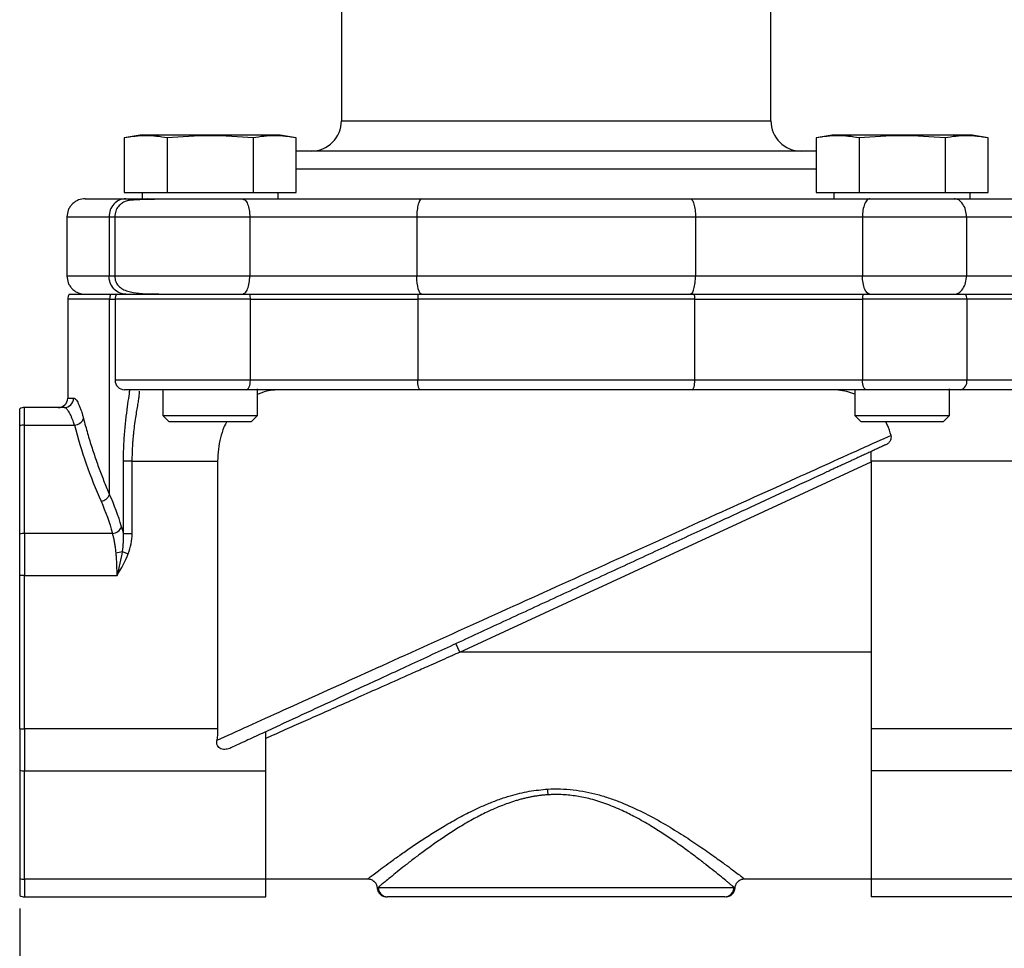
# Model space of a CAD drawing. Header units: inches. Extents: x 0 to 22, y 0 to 17.
# Tile 2 of 13: x 2.9 to 6.2, y 6.1 to 9.2. Entities that reach past the tile are written whole.
import ezdxf

# ---------------------------------------------------------------- set-up
doc = ezdxf.new("R2010")
doc.units = ezdxf.units.IN
doc.header["$LTSCALE"] = 2
doc.header["$MEASUREMENT"] = 0
doc.linetypes.add('SLD-Solid', pattern=[0])
doc.layers.add('DIMENSIONS', color=140, linetype='SLD-Solid', lineweight=25)
doc.styles.add('SLDTEXTSTYLE0', font='TXT', dxfattribs={"width": 0.75})
doc.dimstyles.new('SLDDIMSTYLE0', dxfattribs={"dimtxt": 0.25, "dimasz": 0.3, "dimexe": 0, "dimexo": 0.0625, "dimgap": 0.0625, "dimtad": 0, "dimtih": 1, "dimtoh": 1, "dimrnd": 1e-09, "dimzin": 4, "dimdsep": 46, "dimtxsty": 'SLDTEXTSTYLE0', "dimsah": 1, "dimcen": 0.09, "dimadec": 0, "dimazin": 1, "dimtfac": 1, "dimtofl": 0, "dimtmove": 0, "dimatfit": 3, "dimfxl": 0, "dimfrac": 2, "dimtolj": 1, "dimtzin": 12, "dimarcsym": 0})
doc.dimstyles.new('SLDDIMSTYLE2', dxfattribs={"dimtxt": 0.25, "dimasz": 0.3, "dimexe": 0, "dimexo": 0.0625, "dimgap": 0.0625, "dimtad": 0, "dimtih": 1, "dimtoh": 1, "dimrnd": 1e-09, "dimzin": 12, "dimdsep": 46, "dimtxsty": 'SLDTEXTSTYLE0', "dimsah": 1, "dimcen": 0.09, "dimadec": 0, "dimazin": 3, "dimtfac": 1, "dimtofl": 0, "dimtmove": 0, "dimatfit": 3, "dimfxl": 0, "dimfrac": 2, "dimtolj": 1, "dimtzin": 12, "dimarcsym": 0})

# ---------------------------------------------------------------- blocks, each defined once
blk = doc.blocks.new('_D')
at = {"layer": 'DIMENSIONS'}
for p, q in [((4.9659, 11.0656), (8.0642, 11.0656)), ((7.8142, 11.0656), (7.8142, 9.1177)), ((7.3985, 8.6662), (7.3224, 8.6662)), ((7.3224, 8.6662), (7.3224, 8.2693)), ((8.2298, 8.6662), (8.306, 8.6662)), ((8.306, 8.6662), (8.306, 8.2693)), ((7.3224, 8.2693), (7.3985, 8.2693)), ((8.306, 8.2693), (8.2298, 8.2693)), ((7.8142, 6.2706), (7.8142, 8.2185)), ((6.635, 6.2706), (8.0642, 6.2706))]:
    blk.add_line(p, q, dxfattribs=at)
for points in [[(7.8142, 11.0656), (7.7542, 10.7656), (7.8742, 10.7656)], [(7.8142, 6.2706), (7.8742, 6.5706), (7.7542, 6.5706)]]:
    blk.add_solid(points, dxfattribs=at)
at = {"layer": 'DIMENSIONS', "char_height": 0.25, "attachment_point": 1, "style": 'SLDTEXTSTYLE0'}
for s, insert in [('4.80', (7.4909, 9.0392)), ('121.8', (7.3985, 8.5916))]:
    blk.add_mtext(s, dxfattribs=dict(at, insert=insert))
blk = doc.blocks.new('_D_2')
at = {"layer": 'DIMENSIONS'}
for p, q in [((2.929, 6.2314), (2.929, 5.2331)), ((6.551, 6.2314), (6.551, 5.2331)), ((2.929, 5.4831), (4.1213, 5.4831)), ((4.4167, 5.4812), (4.3406, 5.4812)), ((4.3406, 5.4812), (4.3406, 5.0843)), ((5.0633, 5.4812), (5.1394, 5.4812)), ((5.1394, 5.4812), (5.1394, 5.0843)), ((6.551, 5.4831), (5.3587, 5.4831)), ((4.3406, 5.0843), (4.4167, 5.0843)), ((5.1394, 5.0843), (5.0633, 5.0843))]:
    blk.add_line(p, q, dxfattribs=at)
for points in [[(2.929, 5.4831), (3.229, 5.4231), (3.229, 5.5431)], [(6.551, 5.4831), (6.251, 5.5431), (6.251, 5.4231)]]:
    blk.add_solid(points, dxfattribs=at)
at = {"layer": 'DIMENSIONS', "char_height": 0.25, "attachment_point": 1, "style": 'SLDTEXTSTYLE0'}
for s, insert in [('3.62', (4.4167, 5.8542)), ('92.0', (4.4167, 5.4066))]:
    blk.add_mtext(s, dxfattribs=dict(at, insert=insert))

msp = doc.modelspace()

# ---------------------------------------------------------------- linework, layer by layer
for p, q in [((3.9905, 9.3796), (3.9905, 8.8306)), ((5.4075, 8.8306), (5.4075, 9.3796)), ((3.9905, 8.8306), (5.4075, 8.8306)), ((3.3263, 8.7836), (3.274, 8.7744)), ((3.274, 8.7744), (3.274, 8.5936)), ((3.7888, 8.7836), (3.3263, 8.7836)), ((3.4158, 8.7744), (3.4158, 8.5936)), ((3.6992, 8.7744), (3.6992, 8.5936)), ((3.841, 8.7744), (3.7888, 8.7836)), ((3.841, 8.5936), (3.841, 8.7744)), ((5.6093, 8.7836), (5.557, 8.7744)), ((5.557, 8.7744), (5.557, 8.5936)), ((6.0718, 8.7836), (5.6093, 8.7836)), ((5.6988, 8.7744), (5.6988, 8.5936)), ((5.9822, 8.7744), (5.9822, 8.5936)), ((6.124, 8.7744), (6.0718, 8.7836)), ((6.124, 8.5936), (6.124, 8.7744)), ((5.557, 8.6706), (3.841, 8.6706)), ((3.274, 8.5936), (3.4158, 8.5936)), ((3.3328, 8.5936), (3.3328, 8.5736)), ((3.4158, 8.5936), (3.6992, 8.5936)), ((3.6992, 8.5936), (3.841, 8.5936)), ((3.7823, 8.5736), (3.7823, 8.5936)), ((5.557, 8.5936), (5.6988, 8.5936)), ((5.6158, 8.5936), (5.6158, 8.5736)), ((5.6988, 8.5936), (5.9822, 8.5936)), ((5.9822, 8.5936), (6.124, 8.5936)), ((6.0653, 8.5736), (6.0653, 8.5936)), ((3.3328, 8.5736), (3.5575, 8.5736)), ((3.6635, 8.5736), (3.6679, 8.5715)), ((6.0123, 8.5736), (6.391, 8.5736)), ((3.085, 8.5136), (3.085, 8.3186)), ((3.2238, 8.5136), (3.2238, 8.3186)), ((3.2238, 8.5136), (3.2447, 8.5136)), ((3.2425, 8.5136), (3.2425, 8.3186)), ((3.6883, 8.5136), (3.6883, 8.3186)), ((3.6883, 8.5136), (4.2392, 8.5136)), ((4.2392, 8.5136), (4.2392, 8.3186)), ((5.1588, 8.5136), (5.1588, 8.3186)), ((5.1588, 8.5136), (5.7097, 8.5136)), ((5.7097, 8.5136), (5.7097, 8.3186)), ((6.0528, 8.5136), (6.0528, 8.3186)), ((6.0528, 8.5136), (6.4314, 8.5136)), ((3.2434, 8.3186), (3.2238, 8.3186)), ((4.2392, 8.3186), (3.6883, 8.3186)), ((5.7097, 8.3186), (5.1588, 8.3186)), ((6.4314, 8.3186), (6.0528, 8.3186)), ((3.092, 8.2586), (3.2298, 8.2586)), ((3.2298, 8.2586), (3.248, 8.2586)), ((3.248, 8.2586), (3.6883, 8.2586)), ((3.4013, 8.2596), (3.4013, 8.2586)), ((3.6883, 8.2586), (4.2435, 8.2586)), ((4.2435, 8.2586), (5.1554, 8.2586)), ((4.2563, 8.2586), (4.2481, 8.2586)), ((5.1507, 8.2586), (5.1417, 8.2586)), ((5.1554, 8.2586), (5.7115, 8.2586)), ((5.7115, 8.2586), (6.0511, 8.2586)), ((6.0511, 8.2586), (6.4287, 8.2586)), ((3.0875, 8.2426), (3.0875, 7.9156)), ((3.2257, 8.2426), (3.0875, 8.2426)), ((3.2257, 7.5972), (3.2257, 8.2426)), ((3.2257, 8.2426), (3.2435, 8.2426)), ((3.2435, 8.2426), (3.2435, 7.9746)), ((3.6902, 8.2426), (3.2435, 8.2426)), ((3.6902, 7.9746), (3.6902, 8.2426)), ((3.6902, 8.2426), (4.2422, 8.2426)), ((5.1566, 8.2426), (4.2422, 8.2426)), ((4.2422, 8.2426), (4.2422, 7.9746)), ((5.1566, 7.9746), (5.1566, 8.2426)), ((5.1566, 8.2426), (5.7096, 8.2426)), ((5.7096, 8.2426), (5.7096, 7.9746)), ((6.0541, 8.2426), (5.7096, 8.2426)), ((6.0541, 8.2426), (6.0541, 7.9746)), ((6.4317, 8.2426), (6.0541, 8.2426)), ((3.6902, 7.9746), (3.2435, 7.9746)), ((4.2422, 7.9746), (3.6902, 7.9746)), ((5.1566, 7.9746), (4.2422, 7.9746)), ((5.7096, 7.9746), (5.1566, 7.9746)), ((6.0541, 7.9746), (5.7096, 7.9746)), ((6.4317, 7.9746), (6.0541, 7.9746)), ((3.4013, 7.9436), (3.4013, 7.8586)), ((3.7138, 7.8586), (3.7138, 7.9461)), ((5.6843, 7.9436), (5.6843, 7.8586)), ((5.9968, 7.8586), (5.9968, 7.9461)), ((6.4108, 7.9436), (6.0331, 7.9436)), ((3.0875, 7.9156), (3.1067, 7.9156)), ((2.929, 7.8238), (2.929, 7.8802)), ((2.945, 7.8269), (2.945, 7.8846)), ((3.0761, 7.8846), (2.945, 7.8846)), ((3.4013, 7.8586), (3.4213, 7.8386)), ((3.4013, 7.8586), (3.5575, 7.8586)), ((3.4213, 7.8386), (3.5575, 7.8386)), ((3.5575, 7.8586), (3.7138, 7.8586)), ((3.5575, 7.8386), (3.6938, 7.8386)), ((3.6938, 7.8386), (3.7138, 7.8586)), ((5.6843, 7.8586), (5.7043, 7.8386)), ((5.6843, 7.8586), (5.8405, 7.8586)), ((5.7043, 7.8386), (5.8405, 7.8386)), ((5.8405, 7.8586), (5.9968, 7.8586)), ((5.8405, 7.8386), (5.9768, 7.8386)), ((5.9768, 7.8386), (5.9968, 7.8586)), ((2.929, 7.4664), (2.929, 7.8238)), ((2.945, 7.8269), (3.1095, 7.8269)), ((2.945, 7.4696), (2.945, 7.8269)), ((5.739, 7.7076), (5.739, 7.74)), ((3.2703, 7.7076), (3.2703, 7.4691)), ((3.3004, 7.7076), (3.2703, 7.7076)), ((3.3004, 7.7076), (3.582, 7.7076)), ((3.3004, 7.4691), (3.3004, 7.7076)), ((3.582, 7.7076), (3.582, 6.8249)), ((4.3816, 7.0776), (5.739, 7.7058)), ((6.4542, 7.7076), (5.739, 7.7076)), ((5.739, 7.7076), (5.739, 6.8249)), ((2.929, 7.3303), (2.929, 7.4664)), ((2.945, 7.4696), (2.945, 7.3303)), ((3.2351, 7.4696), (2.945, 7.4696)), ((3.2703, 7.4691), (3.3004, 7.4691)), ((3.2671, 7.41), (3.2872, 7.4024)), ((2.929, 6.8249), (2.929, 7.3303)), ((2.945, 7.3303), (2.929, 7.3303)), ((2.945, 7.3303), (3.2503, 7.3303)), ((2.945, 6.8249), (2.945, 7.3303)), ((4.3816, 7.0776), (4.3686, 7.1057)), ((5.739, 7.0776), (4.3816, 7.0776)), ((2.929, 6.8249), (2.945, 6.8249)), ((2.929, 6.8249), (2.929, 6.6888)), ((3.582, 6.8249), (2.945, 6.8249)), ((2.945, 6.8249), (2.945, 6.6856)), ((6.535, 6.8249), (5.739, 6.8249)), ((5.739, 6.8249), (5.739, 6.6856)), ((3.741, 6.6856), (3.741, 6.8153)), ((2.929, 6.6888), (2.929, 6.3314)), ((2.945, 6.6856), (3.741, 6.6856)), ((2.945, 6.3283), (2.945, 6.6856)), ((3.741, 6.3283), (3.741, 6.6856)), ((6.535, 6.6856), (5.739, 6.6856)), ((5.739, 6.6856), (5.739, 6.3283)), ((2.929, 6.3314), (2.929, 6.275)), ((3.741, 6.3283), (2.945, 6.3283)), ((2.945, 6.3283), (2.945, 6.2706)), ((3.741, 6.3296), (4.0784, 6.3296)), ((3.741, 6.2706), (3.741, 6.3283)), ((5.3197, 6.3296), (5.739, 6.3296)), ((6.535, 6.3283), (5.739, 6.3283)), ((5.739, 6.3283), (5.739, 6.2706)), ((2.945, 6.2706), (3.741, 6.2706)), ((4.1121, 6.3016), (5.2859, 6.3016)), ((6.535, 6.2706), (5.739, 6.2706))]:
    msp.add_line(p, q)
at = {"flags": 128}
for points in [[(3.6772, 7.9436), (3.6797, 7.9442), (3.6822, 7.946), (3.6844, 7.9488), (3.6864, 7.9527), (3.688, 7.9574), (3.6892, 7.9627), (3.6899, 7.9686), (3.6902, 7.9746)], [(4.251, 7.9436), (4.2493, 7.9442), (4.2476, 7.946), (4.2461, 7.9488), (4.2448, 7.9527), (4.2437, 7.9574), (4.2429, 7.9627), (4.2424, 7.9686), (4.2422, 7.9746)], [(5.1478, 7.9436), (5.1495, 7.9442), (5.1512, 7.946), (5.1527, 7.9488), (5.1541, 7.9527), (5.1551, 7.9574), (5.156, 7.9627), (5.1565, 7.9686), (5.1566, 7.9746)], [(5.7226, 7.9436), (5.7201, 7.9442), (5.7176, 7.946), (5.7154, 7.9488), (5.7134, 7.9527), (5.7118, 7.9574), (5.7106, 7.9627), (5.7099, 7.9686), (5.7096, 7.9746)]]:
    msp.add_lwpolyline(points, dxfattribs=at)
for centre, radius, start, end in [((3.8905, 8.8306), 0.1, 270, 0), ((5.5075, 8.8306), 0.1, 180, 270), ((3.1185, 8.2426), 0.031, 148.927, 180), ((3.2589, 8.2427), 0.0332, 151.3465, 180.1319), ((3.2745, 8.2426), 0.031, 148.927, 180), ((3.6237, 8.243), 0.0665, 359.6686, 13.5877), ((4.3389, 8.243), 0.0967, 170.7343, 180.2539), ((5.0601, 8.243), 0.0965, 359.7459, 9.2821), ((5.776, 8.243), 0.0664, 166.3897, 180.3317), ((6.0113, 8.2429), 0.0428, 359.6603, 21.5893), ((3.2745, 7.9746), 0.031, 180, 270), ((6.0269, 7.9704), 0.0275, 283.1493, 8.83), ((3.0565, 7.9156), 0.031, 270, 360), ((3.0759, 7.9154), 0.0308, 270.3451, 0.341), ((2.945, 7.8536), 0.031, 90, 121.073), ((3.1074, 7.8613), 0.0345, 273.5254, 338.7848), ((2.9448, 7.7858), 0.0411, 89.6752, 112.5679), ((3.1902, 7.6139), 0.0392, 280.5438, 334.8955), ((3.2326, 7.5043), 0.0348, 274.1283, 338.3837), ((2.9448, 7.4285), 0.0411, 89.6752, 112.5679), ((3.2428, 7.4743), 0.0687, 273.483, 290.7231), ((2.9448, 6.7267), 0.0411, 247.4321, 270.3248), ((4.0977, 6.5742), 0.576, 3.2815, 5.1491), ((2.9448, 6.3694), 0.0411, 247.4321, 270.3248), ((2.945, 6.3016), 0.031, 238.927, 270), ((4.143, 6.3015), 0.0309, 179.8265, 269.8254), ((5.255, 6.3015), 0.0309, 270.1746, 0.1735)]:
    msp.add_arc(centre, radius, start, end)
for points in [[(3.4158, 8.7744), (3.3921, 8.7786), (3.3449, 8.7836), (3.2977, 8.7786), (3.274, 8.7744)], [(3.841, 8.7744), (3.8174, 8.7786), (3.7701, 8.7836), (3.7229, 8.7786), (3.6992, 8.7744)], [(5.6988, 8.7744), (5.6751, 8.7786), (5.6279, 8.7836), (5.5807, 8.7786), (5.557, 8.7744)], [(6.124, 8.7744), (6.1004, 8.7786), (6.0531, 8.7836), (6.0059, 8.7786), (5.9822, 8.7744)], [(4.2563, 8.2586), (4.2469, 8.2586), (4.2392, 8.2855), (4.2392, 8.3186)], [(3.1095, 7.8269), (3.1319, 7.7408), (3.1613, 7.6566), (3.1974, 7.5753)], [(3.1974, 7.5753), (3.2125, 7.5411), (3.2252, 7.5057), (3.2351, 7.4696)], [(3.265, 7.4915), (3.2547, 7.5276), (3.2415, 7.563), (3.2257, 7.5972)], [(3.265, 7.4915), (3.267, 7.4844), (3.2688, 7.477), (3.2703, 7.4691)], [(3.2703, 7.4691), (3.2716, 7.4508), (3.2702, 7.4313), (3.2671, 7.41)], [(3.2872, 7.4024), (3.2953, 7.4239), (3.3004, 7.4462), (3.3004, 7.4691)], [(3.2671, 7.41), (3.2634, 7.3848), (3.2573, 7.3578), (3.2503, 7.3303)], [(3.2503, 7.3303), (3.2644, 7.3534), (3.2777, 7.377), (3.2872, 7.4024)], [(3.582, 6.8249), (3.582, 6.8118), (3.5811, 6.7989), (3.5793, 6.7862)], [(4.1121, 6.3016), (4.1097, 6.3006), (4.1085, 6.3001), (4.1085, 6.3001)], [(4.1394, 6.2706), (4.1394, 6.2706), (4.1406, 6.2706), (4.1429, 6.2706)], [(5.2895, 6.3001), (5.2895, 6.3001), (5.2883, 6.3006), (5.2859, 6.3016)]]:
    msp.add_open_spline(points, degree=3)
for points, knots in [([(3.6992, 8.7744), (3.6521, 8.7785), (3.6049, 8.7811), (3.5102, 8.7811), (3.4629, 8.7785), (3.4158, 8.7744)], [0, 0, 0, 0, 0.5, 0.5, 1, 1, 1, 1]), ([(5.9822, 8.7744), (5.9351, 8.7785), (5.8879, 8.7811), (5.7932, 8.7811), (5.7459, 8.7785), (5.6988, 8.7744)], [0, 0, 0, 0, 0.5, 0.5, 1, 1, 1, 1]), ([(4.699, 8.7306), (4.6624, 8.7306), (4.5892, 8.7306), (4.4782, 8.7306), (4.3669, 8.7306), (4.2551, 8.7306), (4.1461, 8.7306), (4.0404, 8.7306), (3.9416, 8.7306), (3.8748, 8.7306), (3.8441, 8.7306), (3.841, 8.7306)], [0, 0, 0, 0, 0.1147645, 0.2295399, 0.3511897, 0.472861, 0.5995815, 0.7263236, 0.8557404, 0.9851794, 1, 1, 1, 1]), ([(5.557, 8.7306), (5.5539, 8.7306), (5.5232, 8.7306), (5.4564, 8.7306), (5.3685, 8.7306), (5.287, 8.7306), (5.2152, 8.7306), (5.1302, 8.7306), (5.0311, 8.7306), (4.9199, 8.7306), (4.8088, 8.7306), (4.7356, 8.7306), (4.699, 8.7306)], [0, 0, 0, 0, 0.01482, 0.144229, 0.27366, 0.358217, 0.442591, 0.527167, 0.64881, 0.770474, 0.885231, 1, 1, 1, 1]), ([(3.145, 8.5736), (3.1375, 8.5728), (3.1259, 8.5716), (3.1119, 8.5641), (3.1023, 8.5563), (3.0945, 8.5467), (3.087, 8.5328), (3.0858, 8.5211), (3.085, 8.5136)], [0, 0, 0, 0, 0.239468, 0.368363, 0.499991, 0.63162, 0.760519, 1, 1, 1, 1]), ([(3.145, 8.5736), (3.145, 8.5736), (3.1451, 8.5736), (3.1457, 8.5736), (3.1467, 8.5736), (3.1481, 8.5736), (3.1499, 8.5736), (3.1521, 8.5736), (3.1547, 8.5736), (3.1577, 8.5736), (3.1611, 8.5736), (3.1649, 8.5736), (3.1691, 8.5736), (3.1737, 8.5736), (3.1801, 8.5736), (3.1888, 8.5736), (3.2004, 8.5736), (3.2134, 8.5736), (3.2277, 8.5736), (3.2433, 8.5736), (3.2602, 8.5736), (3.2725, 8.5736), (3.2787, 8.5736)], [0, 0, 0, 0, 0.038559, 0.077064, 0.115525, 0.153952, 0.192355, 0.230743, 0.269128, 0.307518, 0.345924, 0.384355, 0.422823, 0.461335, 0.499904, 0.571276, 0.642565, 0.713836, 0.785151, 0.856575, 0.92817, 1, 1, 1, 1]), ([(3.2787, 8.5736), (3.2715, 8.5736), (3.2643, 8.572), (3.251, 8.566), (3.245, 8.5616), (3.2348, 8.5505), (3.2307, 8.5438), (3.2252, 8.5293), (3.2238, 8.5215), (3.2238, 8.5136)], [0, 0, 0, 0, 0.25, 0.25, 0.5, 0.5, 0.75, 0.75, 1, 1, 1, 1]), ([(3.668, 8.5726), (3.6582, 8.5726), (3.6389, 8.5726), (3.5997, 8.5726), (3.5518, 8.5725), (3.4977, 8.5724), (3.4496, 8.5722), (3.4085, 8.5719), (3.3744, 8.5716), (3.3471, 8.5711), (3.3238, 8.5705), (3.3048, 8.5694), (3.2907, 8.5683), (3.2785, 8.5655), (3.2655, 8.5589), (3.254, 8.5485), (3.2445, 8.5332), (3.2432, 8.5202), (3.2425, 8.5136)], [0, 0, 0, 0, 0.055408, 0.108992, 0.210397, 0.304785, 0.391799, 0.472294, 0.545273, 0.61173, 0.670878, 0.738687, 0.794223, 0.841931, 0.878288, 0.916776, 0.957758, 1, 1, 1, 1]), ([(3.2787, 8.5736), (3.2912, 8.5736), (3.3165, 8.5736), (3.3394, 8.5736), (3.3512, 8.5736), (3.3503, 8.5736), (3.35, 8.5736)], [0, 0, 0, 0, 0.283667, 0.569903, 0.858233, 1, 1, 1, 1]), ([(3.6635, 8.5736), (3.6693, 8.5736), (3.6807, 8.5736), (3.6981, 8.5736), (3.7156, 8.5736), (3.7333, 8.5736), (3.7511, 8.5736), (3.769, 8.5736), (3.7871, 8.5736), (3.8239, 8.5736), (3.88, 8.5736), (3.9561, 8.5736), (4.0327, 8.5736), (4.0937, 8.5736), (4.1389, 8.5736), (4.1686, 8.5736), (4.1981, 8.5736), (4.2274, 8.5736), (4.2467, 8.5736), (4.2563, 8.5736)], [0, 0, 0, 0, 0.031052, 0.06206, 0.093037, 0.124001, 0.154965, 0.185946, 0.216959, 0.248018, 0.373994, 0.500004, 0.625979, 0.751989, 0.801649, 0.851217, 0.900756, 0.95033, 1, 1, 1, 1]), ([(3.6679, 8.5715), (3.6697, 8.5709), (3.6746, 8.5692), (3.6815, 8.5569), (3.6872, 8.5372), (3.6879, 8.5215), (3.6883, 8.5136)], [0, 0, 0, 0, 0.151166, 0.434111, 0.717055, 1, 1, 1, 1]), ([(4.2563, 8.5736), (4.2543, 8.5736), (4.2522, 8.5723), (4.248, 8.5665), (4.2459, 8.5619), (4.2426, 8.5502), (4.2413, 8.5431), (4.2396, 8.5283), (4.2393, 8.5207), (4.2392, 8.5136)], [0, 0, 0, 0, 0.25, 0.25, 0.5, 0.5, 0.75, 0.75, 1, 1, 1, 1]), ([(4.2563, 8.5736), (4.2646, 8.5736), (4.2811, 8.5736), (4.306, 8.5736), (4.331, 8.5736), (4.356, 8.5736), (4.381, 8.5736), (4.4061, 8.5736), (4.4671, 8.5736), (4.5648, 8.5736), (4.6922, 8.5736), (4.8119, 8.5736), (4.901, 8.5736), (4.9673, 8.5736), (5.0112, 8.5736), (5.0549, 8.5736), (5.0985, 8.5736), (5.1273, 8.5736), (5.1417, 8.5736)], [0, 0, 0, 0, 0.028789, 0.057508, 0.086165, 0.114767, 0.143323, 0.171839, 0.200325, 0.350479, 0.500802, 0.625661, 0.750544, 0.800213, 0.849952, 0.899802, 0.949804, 1, 1, 1, 1]), ([(5.1417, 8.5736), (5.144, 8.5736), (5.1462, 8.572), (5.1503, 8.566), (5.1522, 8.5616), (5.1554, 8.5505), (5.1566, 8.5438), (5.1583, 8.5293), (5.1588, 8.5215), (5.1588, 8.5136)], [0, 0, 0, 0, 0.25, 0.25, 0.5, 0.5, 0.75, 0.75, 1, 1, 1, 1]), ([(5.1417, 8.5736), (5.1478, 8.5736), (5.1598, 8.5736), (5.178, 8.5736), (5.1963, 8.5736), (5.2147, 8.5736), (5.2332, 8.5736), (5.2517, 8.5736), (5.2704, 8.5736), (5.3081, 8.5736), (5.3654, 8.5736), (5.4419, 8.5736), (5.518, 8.5736), (5.5778, 8.5736), (5.6218, 8.5736), (5.6505, 8.5736), (5.6789, 8.5736), (5.7069, 8.5736), (5.7253, 8.5736), (5.7345, 8.5736)], [0, 0, 0, 0, 0.031052, 0.06206, 0.093037, 0.124001, 0.154965, 0.185946, 0.216959, 0.248019, 0.373994, 0.500004, 0.625979, 0.751989, 0.801649, 0.851217, 0.900756, 0.950329, 1, 1, 1, 1]), ([(5.7345, 8.5736), (5.7316, 8.5736), (5.7284, 8.5723), (5.7223, 8.5665), (5.7194, 8.5619), (5.7146, 8.5502), (5.7127, 8.5431), (5.7103, 8.5283), (5.7097, 8.5207), (5.7097, 8.5136)], [0, 0, 0, 0, 0.25, 0.25, 0.5, 0.5, 0.75, 0.75, 1, 1, 1, 1]), ([(5.7345, 8.5736), (5.7378, 8.5736), (5.7443, 8.5736), (5.7543, 8.5736), (5.7644, 8.5736), (5.7746, 8.5736), (5.7848, 8.5736), (5.7952, 8.5736), (5.8143, 8.5736), (5.8427, 8.5736), (5.8799, 8.5736), (5.9162, 8.5736), (5.9452, 8.5736), (5.9672, 8.5736), (5.983, 8.5736), (5.9982, 8.5736), (6.0076, 8.5736), (6.0123, 8.5736)], [0, 0, 0, 0, 0.036152, 0.072039, 0.10772, 0.143255, 0.178705, 0.214132, 0.249597, 0.374387, 0.499249, 0.624121, 0.749065, 0.811556, 0.873985, 0.936689, 1, 1, 1, 1]), ([(6.0528, 8.5136), (6.0527, 8.5207), (6.0519, 8.5283), (6.0479, 8.5431), (6.0448, 8.5502), (6.0369, 8.5619), (6.0322, 8.5665), (6.0222, 8.5723), (6.0171, 8.5736), (6.0123, 8.5736)], [0, 0, 0, 0, 0.25, 0.25, 0.5, 0.5, 0.75, 0.75, 1, 1, 1, 1]), ([(3.085, 8.5136), (3.085, 8.5136), (3.0821, 8.5136), (3.0922, 8.5136), (3.117, 8.5136), (3.1601, 8.5136), (3.2026, 8.5136), (3.2238, 8.5136)], [0, 0, 0, 0, 0.000059, 0.24905, 0.499958, 0.749621, 1, 1, 1, 1]), ([(3.2427, 8.5136), (3.2431, 8.5136), (3.244, 8.5136), (3.2534, 8.5136), (3.2687, 8.5136), (3.2901, 8.5136), (3.3169, 8.5136), (3.3487, 8.5136), (3.3849, 8.5136), (3.4245, 8.5136), (3.467, 8.5136), (3.5113, 8.5136), (3.5565, 8.5136), (3.5943, 8.5136), (3.624, 8.5136), (3.646, 8.5136), (3.6676, 8.5136), (3.6814, 8.5136), (3.6883, 8.5136)], [0, 0, 0, 0, 0.067448, 0.138888, 0.210866, 0.282435, 0.354145, 0.426005, 0.497501, 0.569531, 0.640988, 0.712949, 0.784548, 0.856225, 0.892316, 0.928299, 0.96422, 1, 1, 1, 1]), ([(4.2392, 8.5136), (4.2484, 8.5136), (4.2579, 8.5136), (4.2766, 8.5136), (4.286, 8.5136), (4.3143, 8.5136), (4.3332, 8.5136), (4.3902, 8.5136), (4.4285, 8.5136), (4.5056, 8.5136), (4.5444, 8.5136), (4.6219, 8.5136), (4.6608, 8.5136), (4.7387, 8.5136), (4.7777, 8.5136), (4.8551, 8.5136), (4.8936, 8.5136), (5.0084, 8.5136), (5.0841, 8.5136), (5.1588, 8.5136)], [0, 0, 0, 0, 0.03125, 0.03125, 0.0625, 0.0625, 0.125, 0.125, 0.25, 0.25, 0.375, 0.375, 0.5, 0.5, 0.625, 0.625, 0.75, 0.75, 1, 1, 1, 1]), ([(5.7097, 8.5136), (5.7111, 8.5136), (5.7131, 8.5136), (5.7166, 8.5136), (5.7184, 8.5136), (5.7237, 8.5136), (5.7273, 8.5136), (5.738, 8.5136), (5.7453, 8.5136), (5.7673, 8.5136), (5.7822, 8.5136), (5.8126, 8.5136), (5.8281, 8.5136), (5.8587, 8.5136), (5.8739, 8.5136), (5.9041, 8.5136), (5.9193, 8.5136), (5.9486, 8.5136), (5.9628, 8.5136), (5.9903, 8.5136), (6.0037, 8.5136), (6.0229, 8.5136), (6.0292, 8.5136), (6.0383, 8.5136), (6.0412, 8.5136), (6.0457, 8.5136), (6.0471, 8.5136), (6.05, 8.5136), (6.0516, 8.5136), (6.0528, 8.5136)], [0, 0, 0, 0, 0.015625, 0.015625, 0.03125, 0.03125, 0.0625, 0.0625, 0.125, 0.125, 0.25, 0.25, 0.375, 0.375, 0.5, 0.5, 0.625, 0.625, 0.75, 0.75, 0.875, 0.875, 0.9375, 0.9375, 0.96875, 0.96875, 0.984375, 0.984375, 1, 1, 1, 1]), ([(3.2238, 8.3186), (3.2026, 8.3186), (3.1601, 8.3186), (3.117, 8.3186), (3.0922, 8.3186), (3.0821, 8.3186), (3.085, 8.3186), (3.085, 8.3186)], [0, 0, 0, 0, 0.250379, 0.500042, 0.75095, 0.999941, 1, 1, 1, 1]), ([(3.085, 8.3186), (3.0858, 8.3111), (3.087, 8.2994), (3.0945, 8.2855), (3.1023, 8.2759), (3.1119, 8.2681), (3.1259, 8.2606), (3.1375, 8.2594), (3.145, 8.2586)], [0, 0, 0, 0, 0.239481, 0.36838, 0.500009, 0.631637, 0.760532, 1, 1, 1, 1]), ([(3.2787, 8.2586), (3.2722, 8.2586), (3.2652, 8.2599), (3.2517, 8.2657), (3.2452, 8.2703), (3.2345, 8.282), (3.2303, 8.2891), (3.225, 8.3039), (3.2238, 8.3115), (3.2238, 8.3186)], [0, 0, 0, 0, 0.25, 0.25, 0.5, 0.5, 0.75, 0.75, 1, 1, 1, 1]), ([(3.2425, 8.3186), (3.2432, 8.3125), (3.2445, 8.3), (3.2546, 8.2853), (3.2686, 8.2745), (3.2905, 8.2658), (3.3227, 8.2608), (3.3579, 8.2597), (3.3807, 8.2596), (3.3884, 8.2596)], [0, 0, 0, 0, 0.102576, 0.211196, 0.323695, 0.439689, 0.665518, 0.887467, 1, 1, 1, 1]), ([(3.6883, 8.3186), (3.679, 8.3186), (3.6605, 8.3186), (3.6314, 8.3186), (3.5968, 8.3186), (3.5565, 8.3186), (3.5113, 8.3186), (3.467, 8.3186), (3.4245, 8.3186), (3.3849, 8.3186), (3.3487, 8.3186), (3.3169, 8.3186), (3.2901, 8.3186), (3.2687, 8.3186), (3.2534, 8.3186), (3.244, 8.3186), (3.2431, 8.3186), (3.2427, 8.3186)], [0, 0, 0, 0, 0.047756, 0.095659, 0.143755, 0.215433, 0.287034, 0.358997, 0.430456, 0.502487, 0.573985, 0.645846, 0.717558, 0.789129, 0.861109, 0.93255, 1, 1, 1, 1]), ([(3.6679, 8.2607), (3.6697, 8.2613), (3.6746, 8.263), (3.6815, 8.2753), (3.6872, 8.295), (3.6879, 8.3107), (3.6883, 8.3186)], [0, 0, 0, 0, 0.151176, 0.434118, 0.717059, 1, 1, 1, 1]), ([(5.1588, 8.3186), (5.0841, 8.3186), (5.0084, 8.3186), (4.8936, 8.3186), (4.8551, 8.3186), (4.7777, 8.3186), (4.7387, 8.3186), (4.6608, 8.3186), (4.6219, 8.3186), (4.5444, 8.3186), (4.5056, 8.3186), (4.4285, 8.3186), (4.3902, 8.3186), (4.3332, 8.3186), (4.3143, 8.3186), (4.286, 8.3186), (4.2766, 8.3186), (4.2579, 8.3186), (4.2484, 8.3186), (4.2392, 8.3186)], [0, 0, 0, 0, 0.25, 0.25, 0.375, 0.375, 0.5, 0.5, 0.625, 0.625, 0.75, 0.75, 0.875, 0.875, 0.9375, 0.9375, 0.96875, 0.96875, 1, 1, 1, 1]), ([(5.1417, 8.2586), (5.1437, 8.2586), (5.1459, 8.2599), (5.1501, 8.2657), (5.1521, 8.2703), (5.1554, 8.282), (5.1567, 8.2891), (5.1584, 8.3039), (5.1588, 8.3115), (5.1588, 8.3186)], [0, 0, 0, 0, 0.25, 0.25, 0.5, 0.5, 0.75, 0.75, 1, 1, 1, 1]), ([(6.0528, 8.3186), (6.0516, 8.3186), (6.05, 8.3186), (6.0471, 8.3186), (6.0457, 8.3186), (6.0412, 8.3186), (6.0383, 8.3186), (6.0292, 8.3186), (6.0229, 8.3186), (6.0037, 8.3186), (5.9904, 8.3186), (5.9628, 8.3186), (5.9486, 8.3186), (5.9193, 8.3186), (5.9041, 8.3186), (5.8739, 8.3186), (5.8587, 8.3186), (5.8282, 8.3186), (5.8126, 8.3186), (5.7822, 8.3186), (5.7673, 8.3186), (5.7453, 8.3186), (5.7381, 8.3186), (5.7273, 8.3186), (5.7237, 8.3186), (5.7184, 8.3186), (5.7166, 8.3186), (5.714, 8.3186), (5.713, 8.3186), (5.7113, 8.3186), (5.7105, 8.3186), (5.7097, 8.3186)], [0, 0, 0, 0, 0.015625, 0.015625, 0.03125, 0.03125, 0.0625, 0.0625, 0.125, 0.125, 0.25, 0.25, 0.375, 0.375, 0.5, 0.5, 0.625, 0.625, 0.75, 0.75, 0.875, 0.875, 0.9375, 0.9375, 0.96875, 0.96875, 0.984375, 0.984375, 0.992187, 0.992187, 1, 1, 1, 1]), ([(5.7346, 8.2586), (5.728, 8.2586), (5.7217, 8.2649), (5.7123, 8.2874), (5.7097, 8.3027), (5.7097, 8.3186)], [0, 0, 0, 0, 0.5, 0.5, 1, 1, 1, 1]), ([(6.0123, 8.2586), (6.0171, 8.2586), (6.0222, 8.2599), (6.0322, 8.2657), (6.0369, 8.2703), (6.0448, 8.282), (6.0479, 8.2891), (6.0519, 8.3039), (6.0527, 8.3115), (6.0528, 8.3186)], [0, 0, 0, 0, 0.25, 0.25, 0.5, 0.5, 0.75, 0.75, 1, 1, 1, 1]), ([(3.2914, 7.9436), (3.2909, 7.9392), (3.2895, 7.9269), (3.285, 7.8972), (3.2796, 7.8569), (3.2747, 7.8106), (3.271, 7.7602), (3.2706, 7.7252), (3.2703, 7.7076)], [0, 0, 0, 0, 0.100134, 0.278014, 0.456803, 0.636568, 0.817957, 1, 1, 1, 1]), ([(3.6772, 7.9436), (3.6649, 7.9436), (3.6402, 7.9436), (3.6003, 7.9436), (3.5592, 7.9436), (3.5174, 7.9436), (3.4766, 7.9436), (3.438, 7.9436), (3.4024, 7.9436), (3.3705, 7.9436), (3.3423, 7.9436), (3.3181, 7.9436), (3.2984, 7.9436), (3.2843, 7.9436), (3.2758, 7.9436), (3.2752, 7.9436), (3.2749, 7.9436)], [0, 0, 0, 0, 0.070365, 0.140782, 0.214159, 0.287642, 0.361017, 0.434502, 0.504839, 0.575284, 0.645623, 0.716066, 0.789444, 0.862926, 0.936301, 1, 1, 1, 1]), ([(3.3004, 7.7076), (3.3007, 7.7225), (3.301, 7.7427), (3.3025, 7.7675), (3.3037, 7.783), (3.3055, 7.8022), (3.3083, 7.8256), (3.3119, 7.8513), (3.3158, 7.8749), (3.3192, 7.8954), (3.322, 7.9125), (3.3242, 7.9288), (3.324, 7.9352), (3.3239, 7.939)], [0, 0, 0, 0, 0.137409, 0.185736, 0.235313, 0.28615, 0.375953, 0.476413, 0.571669, 0.66706, 0.763489, 0.857193, 1, 1, 1, 1]), ([(4.0191, 7.9436), (4.0132, 7.9436), (4.0014, 7.9436), (3.9838, 7.9436), (3.9662, 7.9436), (3.9486, 7.9436), (3.9311, 7.9436), (3.9136, 7.9436), (3.8962, 7.9436), (3.8788, 7.9436), (3.8614, 7.9436), (3.8383, 7.9436), (3.8097, 7.9436), (3.7758, 7.9436), (3.7424, 7.9436), (3.7095, 7.9436), (3.688, 7.9436), (3.6772, 7.9436)], [0, 0, 0, 0, 0.050125, 0.10016, 0.150129, 0.200055, 0.249961, 0.299871, 0.349808, 0.399795, 0.449856, 0.500014, 0.600169, 0.700058, 0.799868, 0.899787, 1, 1, 1, 1]), ([(3.7984, 7.9436), (3.7797, 7.9431), (3.75, 7.9423), (3.7235, 7.9318), (3.7138, 7.9279)], [0, 0, 0, 0, 0.632466, 1, 1, 1, 1]), ([(4.251, 7.9436), (4.2456, 7.9436), (4.2349, 7.9436), (4.2186, 7.9436), (4.2023, 7.9436), (4.1859, 7.9436), (4.1694, 7.9436), (4.1529, 7.9436), (4.1321, 7.9436), (4.1071, 7.9436), (4.0779, 7.9436), (4.0485, 7.9436), (4.0289, 7.9436), (4.0191, 7.9436)], [0, 0, 0, 0, 0.071471, 0.142879, 0.214252, 0.285622, 0.357018, 0.42847, 0.500009, 0.625036, 0.749936, 0.87487, 1, 1, 1, 1]), ([(5.1478, 7.9436), (5.1398, 7.9436), (5.1237, 7.9436), (5.0994, 7.9436), (5.0751, 7.9436), (5.0506, 7.9436), (5.0261, 7.9436), (5.0015, 7.9436), (4.9768, 7.9436), (4.952, 7.9436), (4.8978, 7.9436), (4.8137, 7.9436), (4.6994, 7.9436), (4.5852, 7.9436), (4.4944, 7.9436), (4.427, 7.9436), (4.3826, 7.9436), (4.3384, 7.9436), (4.2945, 7.9436), (4.2655, 7.9436), (4.251, 7.9436)], [0, 0, 0, 0, 0.027662, 0.055302, 0.082925, 0.11054, 0.138153, 0.165772, 0.193402, 0.221052, 0.248728, 0.37433, 0.500003, 0.625605, 0.751278, 0.801052, 0.85077, 0.900474, 0.950203, 1, 1, 1, 1]), ([(5.3801, 7.9436), (5.3745, 7.9436), (5.3633, 7.9436), (5.3465, 7.9436), (5.3297, 7.9436), (5.3129, 7.9436), (5.2962, 7.9436), (5.2794, 7.9436), (5.2586, 7.9436), (5.2337, 7.9436), (5.2048, 7.9436), (5.1762, 7.9436), (5.1573, 7.9436), (5.1478, 7.9436)], [0, 0, 0, 0, 0.071472, 0.142879, 0.214252, 0.285622, 0.357017, 0.428469, 0.500008, 0.625036, 0.749936, 0.874869, 1, 1, 1, 1]), ([(5.7226, 7.9436), (5.7172, 7.9436), (5.7065, 7.9436), (5.6902, 7.9436), (5.6738, 7.9436), (5.6572, 7.9436), (5.6406, 7.9436), (5.6238, 7.9436), (5.6069, 7.9436), (5.5899, 7.9436), (5.5727, 7.9436), (5.5497, 7.9436), (5.5208, 7.9436), (5.4859, 7.9436), (5.4508, 7.9436), (5.4155, 7.9436), (5.3919, 7.9436), (5.3801, 7.9436)], [0, 0, 0, 0, 0.050125, 0.100161, 0.15013, 0.200055, 0.249961, 0.299871, 0.349808, 0.399795, 0.449856, 0.500014, 0.600169, 0.700058, 0.799868, 0.899786, 1, 1, 1, 1]), ([(5.6843, 7.9287), (5.6758, 7.9319), (5.6493, 7.9419), (5.6197, 7.9429), (5.5996, 7.9436)], [0, 0, 0, 0, 0.318995, 1, 1, 1, 1]), ([(6.0331, 7.9436), (6.0306, 7.9436), (6.0255, 7.9436), (6.0177, 7.9436), (6.0096, 7.9436), (6.0013, 7.9436), (5.9928, 7.9436), (5.9841, 7.9436), (5.9752, 7.9436), (5.9565, 7.9436), (5.9269, 7.9436), (5.8853, 7.9436), (5.8428, 7.9436), (5.8076, 7.9436), (5.7803, 7.9436), (5.7606, 7.9436), (5.7413, 7.9436), (5.7288, 7.9436), (5.7226, 7.9436)], [0, 0, 0, 0, 0.030698, 0.061282, 0.091794, 0.122271, 0.152753, 0.183281, 0.213893, 0.244629, 0.372233, 0.500018, 0.627618, 0.755407, 0.816678, 0.877656, 0.938658, 1, 1, 1, 1]), ([(3.1067, 7.9156), (3.1072, 7.9156), (3.1081, 7.9155), (3.1095, 7.9149), (3.111, 7.9141), (3.1126, 7.9128), (3.1149, 7.9104), (3.1182, 7.9061), (3.1224, 7.8985), (3.1268, 7.8889), (3.1306, 7.8787), (3.134, 7.8686), (3.1368, 7.8592), (3.1386, 7.8523), (3.1395, 7.8488)], [0, 0, 0, 0, 0.049892, 0.099718, 0.149557, 0.199486, 0.249584, 0.374518, 0.49978, 0.624163, 0.748741, 0.832562, 0.916199, 1, 1, 1, 1]), ([(3.1095, 7.8269), (3.1089, 7.8289), (3.1074, 7.8337), (3.1047, 7.8415), (3.1013, 7.8507), (3.097, 7.8607), (3.0925, 7.8691), (3.0884, 7.8755), (3.0849, 7.8797), (3.0817, 7.8826), (3.0787, 7.8843), (3.0769, 7.8845), (3.0761, 7.8846)], [0, 0, 0, 0, 0.054992, 0.132515, 0.232563, 0.35513, 0.500208, 0.608365, 0.712415, 0.812365, 0.908224, 1, 1, 1, 1]), ([(3.1395, 7.8488), (3.1417, 7.8405), (3.146, 7.8239), (3.1529, 7.7992), (3.1601, 7.775), (3.1676, 7.7513), (3.1752, 7.728), (3.1832, 7.7051), (3.1913, 7.6827), (3.1996, 7.6607), (3.2081, 7.6391), (3.2168, 7.618), (3.2227, 7.6041), (3.2257, 7.5972)], [0, 0, 0, 0, 0.098442, 0.195375, 0.290801, 0.38472, 0.477132, 0.568038, 0.657439, 0.745334, 0.831726, 0.916614, 1, 1, 1, 1]), ([(3.6125, 7.8386), (3.6092, 7.8325), (3.6006, 7.8163), (3.591, 7.7852), (3.5834, 7.7473), (3.5825, 7.7208), (3.582, 7.7076)], [0, 0, 0, 0, 0.16945, 0.447146, 0.724636, 1, 1, 1, 1]), ([(5.8043, 7.7929), (5.8006, 7.8046), (5.7955, 7.8211), (5.7877, 7.8347), (5.7855, 7.8386)], [0, 0, 0, 0, 0.713895, 1, 1, 1, 1]), ([(5.8043, 7.7929), (5.7405, 7.764), (5.6666, 7.7306), (5.5028, 7.6565), (5.4129, 7.6158), (5.2219, 7.5294), (5.1208, 7.4836), (4.9128, 7.3895), (4.8059, 7.3412), (4.699, 7.2928)], [0, 0, 0, 0, 0.25, 0.25, 0.5, 0.5, 0.75, 0.75, 1, 1, 1, 1]), ([(5.7858, 7.7617), (5.7889, 7.7631), (5.7918, 7.7648), (5.797, 7.7691), (5.7993, 7.7715), (5.8029, 7.7771), (5.8042, 7.7801), (5.8054, 7.7865), (5.8052, 7.7898), (5.8043, 7.7929)], [0, 0, 0, 0, 0.25, 0.25, 0.5, 0.5, 0.75, 0.75, 1, 1, 1, 1]), ([(5.7858, 7.7617), (5.7814, 7.7596), (5.7725, 7.7555), (5.7589, 7.7492), (5.7451, 7.7428), (5.731, 7.7363), (5.7166, 7.7296), (5.702, 7.7229), (5.6871, 7.716), (5.672, 7.709), (5.6566, 7.7018), (5.6409, 7.6946), (5.625, 7.6872), (5.6088, 7.6798), (5.5592, 7.6568), (5.4716, 7.6162), (5.3608, 7.5649), (5.2666, 7.5214), (5.1661, 7.4748), (5.0343, 7.4138), (4.8699, 7.3377), (4.7017, 7.2599), (4.5336, 7.1821), (4.3696, 7.1062), (4.2385, 7.0455), (4.1386, 6.9993), (4.0452, 6.9561), (3.9354, 6.9052), (3.844, 6.8629), (3.7861, 6.8362), (3.7572, 6.8227), (3.7291, 6.8097), (3.7019, 6.7972), (3.6756, 6.785), (3.6502, 6.7732), (3.634, 6.7657), (3.6259, 6.762)], [0, 0, 0, 0, 0.008407, 0.016815, 0.025227, 0.033644, 0.042069, 0.050504, 0.058952, 0.067415, 0.075894, 0.084393, 0.092912, 0.101456, 0.110024, 0.170628, 0.231858, 0.264166, 0.296628, 0.363342, 0.43144, 0.500248, 0.569045, 0.637109, 0.70377, 0.736177, 0.768471, 0.829601, 0.890141, 0.906006, 0.92179, 0.937507, 0.953172, 0.9688, 0.984404, 1, 1, 1, 1]), ([(3.2469, 7.4057), (3.2467, 7.4082), (3.2462, 7.4132), (3.2453, 7.4205), (3.2443, 7.4276), (3.2433, 7.4344), (3.2421, 7.4409), (3.2409, 7.4472), (3.2396, 7.4532), (3.2382, 7.4589), (3.2367, 7.4644), (3.2356, 7.4678), (3.2351, 7.4696)], [0, 0, 0, 0, 0.10571, 0.210108, 0.31321, 0.41503, 0.515586, 0.614893, 0.712969, 0.809833, 0.905504, 1, 1, 1, 1]), ([(3.2503, 7.3303), (3.2503, 7.3333), (3.2502, 7.3392), (3.2501, 7.348), (3.2499, 7.3568), (3.2496, 7.3654), (3.2493, 7.3738), (3.2488, 7.382), (3.2483, 7.3901), (3.2477, 7.398), (3.2472, 7.4031), (3.2469, 7.4057)], [0, 0, 0, 0, 0.115632, 0.230109, 0.343441, 0.455639, 0.566713, 0.676675, 0.785535, 0.893306, 1, 1, 1, 1]), ([(4.699, 7.2928), (4.5901, 7.2435), (4.4812, 7.1943), (4.2694, 7.0985), (4.1666, 7.0519), (3.9728, 6.9642), (3.8818, 6.9231), (3.7168, 6.8484), (3.6428, 6.8149), (3.5793, 6.7862)], [0, 0, 0, 0, 0.25, 0.25, 0.5, 0.5, 0.75, 0.75, 1, 1, 1, 1]), ([(4.3816, 7.0776), (4.37, 7.0724), (4.3477, 7.0625), (4.3159, 7.0484), (4.2871, 7.0356), (4.2614, 7.0241), (4.2386, 7.0141), (4.1958, 6.995), (4.1349, 6.9679), (4.0574, 6.9335), (3.9865, 6.902), (3.9202, 6.8725), (3.8574, 6.8446), (3.798, 6.8182), (3.7596, 6.8012), (3.741, 6.7929)], [0, 0, 0, 0, 0.054234, 0.103736, 0.148504, 0.18854, 0.223843, 0.254413, 0.388603, 0.508012, 0.616793, 0.720381, 0.818777, 0.911982, 1, 1, 1, 1]), ([(3.6259, 6.762), (3.6208, 6.7596), (3.6154, 6.7579), (3.6041, 6.7564), (3.5983, 6.7567), (3.5879, 6.761), (3.5836, 6.765), (3.579, 6.775), (3.5785, 6.7807), (3.5793, 6.7862)], [0, 0, 0, 0, 0.25, 0.25, 0.5, 0.5, 0.75, 0.75, 1, 1, 1, 1]), ([(4.0784, 6.3303), (4.0782, 6.3302), (4.0778, 6.3299), (4.0848, 6.3352), (4.0984, 6.3455), (4.1184, 6.3606), (4.144, 6.3796), (4.1744, 6.4016), (4.2094, 6.4263), (4.248, 6.4526), (4.2901, 6.48), (4.3357, 6.5078), (4.384, 6.5351), (4.4304, 6.5585), (4.4726, 6.5773), (4.5101, 6.5919), (4.5553, 6.6067), (4.6088, 6.62), (4.6508, 6.6239), (4.6713, 6.6259)], [0, 0, 0, 0, 0.034763, 0.099026, 0.162629, 0.227666, 0.29122, 0.356528, 0.420372, 0.485378, 0.54968, 0.613711, 0.679226, 0.742517, 0.787063, 0.829885, 0.871199, 0.936928, 1, 1, 1, 1]), ([(4.6727, 6.6071), (4.6688, 6.6069), (4.6609, 6.6063), (4.649, 6.605), (4.6371, 6.6035), (4.6251, 6.6016), (4.613, 6.5993), (4.6008, 6.5967), (4.5886, 6.5938), (4.5763, 6.5905), (4.5516, 6.5833), (4.5135, 6.5697), (4.4666, 6.5487), (4.42, 6.5241), (4.3769, 6.4988), (4.3352, 6.4719), (4.2965, 6.4453), (4.2613, 6.4199), (4.2286, 6.3953), (4.2, 6.3731), (4.1738, 6.3523), (4.1518, 6.3345), (4.1371, 6.3224), (4.1282, 6.315), (4.1229, 6.3106), (4.1184, 6.3069), (4.1147, 6.3038), (4.113, 6.3023), (4.1121, 6.3016)], [0, 0, 0, 0, 0.0131837, 0.0265191, 0.0400162, 0.0536845, 0.067533, 0.0815707, 0.0958059, 0.1102467, 0.1249009, 0.1838278, 0.2500454, 0.3063593, 0.3750661, 0.4375304, 0.4997897, 0.5671601, 0.6249165, 0.6897054, 0.7497167, 0.8137942, 0.8748254, 0.9004085, 0.9256965, 0.9507102, 0.9754707, 1, 1, 1, 1]), ([(4.6713, 6.6259), (4.6853, 6.6263), (4.7133, 6.6272), (4.7556, 6.6239), (4.7967, 6.6175), (4.8368, 6.6081), (4.876, 6.5961), (4.9265, 6.5773), (4.9864, 6.5499), (5.0522, 6.514), (5.1129, 6.477), (5.1677, 6.4408), (5.2159, 6.4072), (5.2534, 6.38), (5.2811, 6.3595), (5.3008, 6.3446), (5.3139, 6.3347), (5.3204, 6.3297), (5.3198, 6.3301), (5.3197, 6.3303)], [0, 0, 0, 0, 0.04033, 0.080925, 0.122241, 0.16129, 0.201721, 0.243809, 0.323574, 0.405189, 0.486135, 0.567322, 0.648323, 0.727844, 0.789496, 0.849559, 0.910872, 0.971315, 1, 1, 1, 1]), ([(4.699, 6.6079), (4.6946, 6.6079), (4.6859, 6.6078), (4.6771, 6.6074), (4.6727, 6.6071)], [0, 0, 0, 0, 0.499379, 1, 1, 1, 1]), ([(5.2859, 6.3016), (5.2854, 6.302), (5.2845, 6.3028), (5.2827, 6.3043), (5.2807, 6.306), (5.2783, 6.3079), (5.2758, 6.3101), (5.2729, 6.3125), (5.2698, 6.3151), (5.2664, 6.3179), (5.2586, 6.3243), (5.2445, 6.3359), (5.2214, 6.3546), (5.194, 6.3763), (5.1644, 6.3991), (5.1302, 6.4247), (5.0935, 6.451), (5.0529, 6.4785), (5.0094, 6.506), (4.9643, 6.5317), (4.924, 6.552), (4.8922, 6.566), (4.8663, 6.5763), (4.8402, 6.5852), (4.8145, 6.5927), (4.7902, 6.5984), (4.7672, 6.6027), (4.7443, 6.6057), (4.7216, 6.6076), (4.7065, 6.6078), (4.699, 6.6079)], [0, 0, 0, 0, 0.013589, 0.02725, 0.040986, 0.054801, 0.068699, 0.082685, 0.096761, 0.110932, 0.1252, 0.186251, 0.250523, 0.309954, 0.37442, 0.43149, 0.49957, 0.561804, 0.623959, 0.692287, 0.749203, 0.781491, 0.811594, 0.843558, 0.87418, 0.900313, 0.9259, 0.951001, 0.975679, 1, 1, 1, 1]), ([(4.0775, 6.3296), (4.0814, 6.3292), (4.0875, 6.3285), (4.0947, 6.3246), (4.0997, 6.3206), (4.1037, 6.3156), (4.1075, 6.3083), (4.1081, 6.3022), (4.1085, 6.2983)], [0, 0, 0, 0, 0.23965, 0.368696, 0.500453, 0.632142, 0.760995, 1, 1, 1, 1]), ([(5.2895, 6.2983), (5.2899, 6.3022), (5.2905, 6.3083), (5.2943, 6.3156), (5.2983, 6.3206), (5.3033, 6.3246), (5.3106, 6.3285), (5.3166, 6.3292), (5.3205, 6.3296)], [0, 0, 0, 0, 0.239004, 0.367857, 0.499548, 0.631305, 0.760351, 1, 1, 1, 1]), ([(4.1085, 6.3001), (4.1091, 6.2963), (4.1103, 6.2885), (4.1175, 6.2786), (4.1278, 6.2719), (4.1356, 6.271), (4.1394, 6.2706)], [0, 0, 0, 0, 0.240723, 0.5, 0.759277, 1, 1, 1, 1]), ([(5.2551, 6.2706), (5.2546, 6.2706), (5.2535, 6.2706), (5.2515, 6.2706), (5.2491, 6.2706), (5.2465, 6.2706), (5.2435, 6.2706), (5.2401, 6.2706), (5.2332, 6.2706), (5.2209, 6.2706), (5.2001, 6.2706), (5.1749, 6.2706), (5.1349, 6.2706), (5.0745, 6.2706), (4.9888, 6.2706), (4.8944, 6.2706), (4.7968, 6.2706), (4.699, 6.2706), (4.6012, 6.2706), (4.5036, 6.2706), (4.4092, 6.2706), (4.3235, 6.2706), (4.2632, 6.2706), (4.2232, 6.2706), (4.1979, 6.2706), (4.1771, 6.2706), (4.1637, 6.2706), (4.1552, 6.2706), (4.1501, 6.2706), (4.1458, 6.2706), (4.1439, 6.2706), (4.1429, 6.2706)], [0, 0, 0, 0, 0.00842, 0.016829, 0.025232, 0.033633, 0.042039, 0.050453, 0.058882, 0.089817, 0.120788, 0.152826, 0.184901, 0.250103, 0.315306, 0.379348, 0.441191, 0.500001, 0.558812, 0.620655, 0.684697, 0.7499, 0.815102, 0.847139, 0.879215, 0.910148, 0.941121, 0.955847, 0.97055, 0.985259, 1, 1, 1, 1]), ([(5.2586, 6.2706), (5.2624, 6.271), (5.2702, 6.2719), (5.2805, 6.2786), (5.2877, 6.2885), (5.289, 6.2963), (5.2895, 6.3001)], [0, 0, 0, 0, 0.240723, 0.5, 0.759277, 1, 1, 1, 1])]:
    msp.add_open_spline(points, degree=3, knots=knots)

# ---------------------------------------------------------------- dimensions: what is measured, and where the dimension line sits
at = {"layer": 'DIMENSIONS'}
dim = msp.add_linear_dim(base=(7.8141635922, 11.0656008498), p1=(6.5350090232, 6.2706008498), p2=(4.865867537, 11.0656008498), angle=90, dimstyle='SLDDIMSTYLE0', dxfattribs=at)
dim.commit()
dim.dimension.update_dxf_attribs({"geometry": '_D', "text_midpoint": (7.8141635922, 8.6681008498), "dimtype": 160})
dim = msp.add_linear_dim(base=(2.929, 5.4831), p1=(6.551, 6.3314), p2=(2.929, 6.3314), dimstyle='SLDDIMSTYLE2', dxfattribs=at)
dim.commit()
dim.dimension.update_dxf_attribs({"geometry": '_D_2', "text_midpoint": (4.74, 5.4831), "dimtype": 160})

doc.saveas('drawing.dxf')
